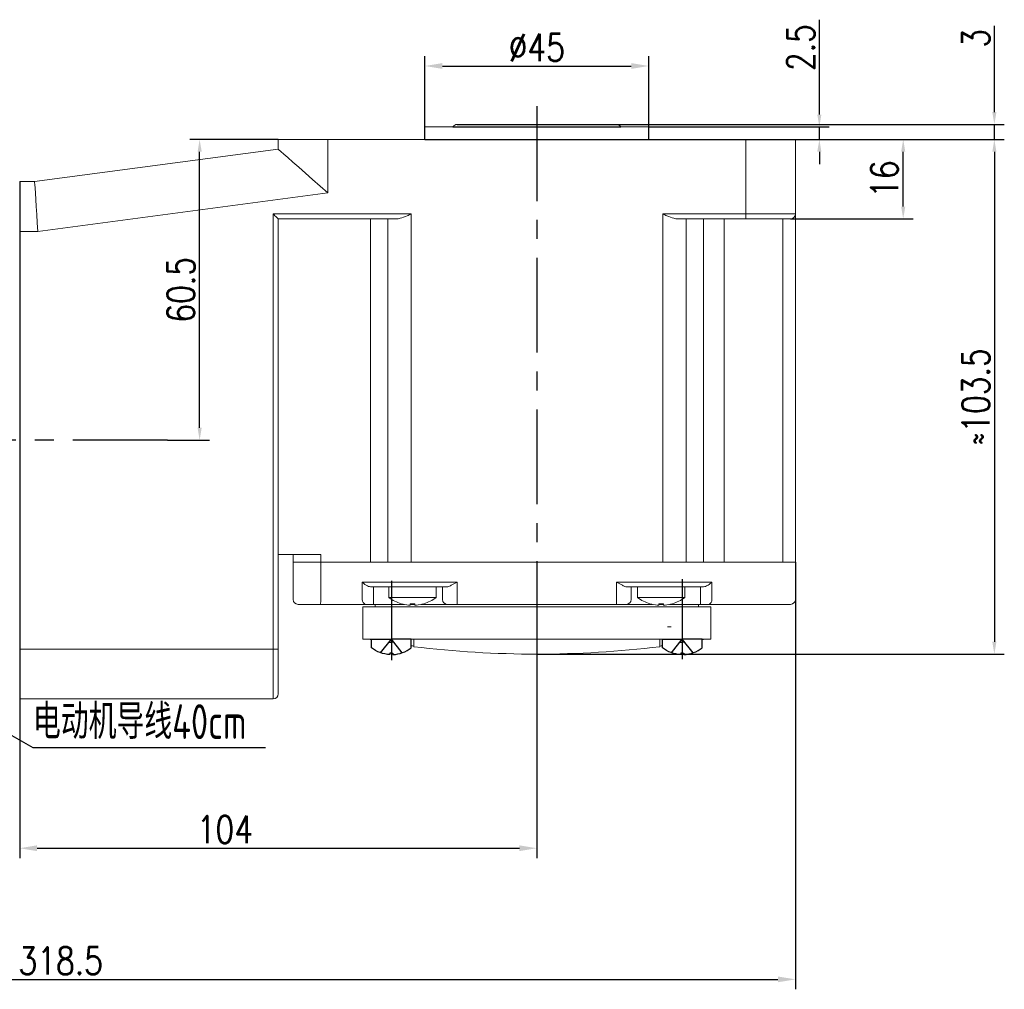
# Model space of a CAD drawing. Header units: inches. Extents: x 331 to 12887, y -474 to 4488.
# Tile 4 of 122: x 2655 to 2853, y -54 to 141. Entities that reach past the tile are written whole.
import ezdxf

# ---------------------------------------------------------------- set-up
doc = ezdxf.new("R2010")
doc.units = ezdxf.units.IN
doc.header["$LTSCALE"] = 10
doc.header["$MEASUREMENT"] = 0
doc.linetypes.add('CENTER', pattern=[10.16, 6.35, -1.27, 1.27, -1.27])
doc.linetypes.add('HIDDEN', pattern=[1.905, 1.27, -0.635])
for name, color, linetype in [('1轮廓实线层', 7, 'Continuous'), ('3中心线层', 1, 'CENTER'), ('4虚线层', 6, 'HIDDEN'), ('6文字层', 3, 'Continuous'), ('7标注层', 4, 'Continuous')]:
    doc.layers.add(name, color=color, linetype=linetype)
doc.styles.add('PC_TEXTSTYLE', font='isocp.shx', dxfattribs={"width": 0.8, "bigfont": 'HZFS.SHX'})
doc.styles.add('TH_GBDIM', font='romans.shx', dxfattribs={"width": 0.8, "bigfont": 'gbcbig.shx'})
doc.dimstyles.new('TH_GBDIM', dxfattribs={"dimtxt": 3.5, "dimasz": 2.5, "dimexe": 2, "dimexo": 0, "dimgap": 1, "dimtad": 1, "dimdec": 4, "dimdsep": 46, "dimtxsty": 'TH_GBDIM', "dimcen": 0.09, "dimclrd": 4, "dimclre": 4, "dimclrt": 3, "dimadec": 0, "dimazin": 0, "dimtfac": 1, "dimtdec": 4, "dimtmove": 0, "dimatfit": 3, "dimfxl": 1, "dimtzin": 0, "dimarcsym": 0})
doc.dimstyles.new('线性标注', dxfattribs={"dimtxt": 2.5, "dimasz": 3, "dimexe": 2, "dimexo": 0, "dimgap": 1, "dimtad": 1, "dimtih": 1, "dimtoh": 1, "dimdsep": 46, "dimtxsty": 'PC_TEXTSTYLE', "dimcen": 0.09, "dimclrt": 3, "dimadec": 0, "dimazin": 0, "dimtfac": 0.7, "dimtix": 1, "dimtmove": 0, "dimatfit": 0, "dimfxl": 1, "dimtzin": 0, "dimarcsym": 0})

# ---------------------------------------------------------------- blocks, each defined once
blk = doc.blocks.new('*D370')
at = {"layer": '7标注层', "color": 4, "lineweight": -2, "transparency": 16777216}
for p, q in [((2706.79, 117.35), (2688.98, 117.35)), ((2690.98, 59.35), (2690.98, 114.85)), ((2684.5, 56.85), (2692.98, 56.85))]:
    blk.add_line(p, q, dxfattribs=at)
at = {"layer": '7标注层', "color": 4, "transparency": 16777216}
for points in [[(2690.57, 114.85), (2691.4, 114.85), (2690.98, 117.35)], [(2690.57, 59.35), (2691.4, 59.35), (2690.98, 56.85)]]:
    blk.add_solid(points, dxfattribs=at)
at = {"layer": 'Defpoints', "color": 0, "transparency": 16777216}
for p in [(2690.98, 117.35), (2706.79, 117.35), (2684.5, 56.85)]:
    blk.add_point(p, dxfattribs=at)
at = {"layer": '7标注层', "color": 3, "transparency": 16777216, "insert": (2687.23, 87.1), "char_height": 5.5, "attachment_point": 5, "rotation": 90, "style": 'TH_GBDIM'}
blk.add_mtext('60.5', dxfattribs=at)
blk = doc.blocks.new('*D371')
at = {"layer": '7标注层', "color": 4, "lineweight": -2, "transparency": 16777216}
for p, q in [((2810.79, 117.35), (2834.47, 117.35)), ((2832.47, 103.85), (2832.47, 114.85)), ((2809.79, 101.35), (2834.47, 101.35))]:
    blk.add_line(p, q, dxfattribs=at)
at = {"layer": '7标注层', "color": 4, "transparency": 16777216}
for points in [[(2832.06, 114.85), (2832.89, 114.85), (2832.47, 117.35)], [(2832.06, 103.85), (2832.89, 103.85), (2832.47, 101.35)]]:
    blk.add_solid(points, dxfattribs=at)
at = {"layer": 'Defpoints', "color": 0, "transparency": 16777216}
for p in [(2810.79, 117.35), (2832.47, 117.35), (2809.79, 101.35)]:
    blk.add_point(p, dxfattribs=at)
at = {"layer": '7标注层', "color": 3, "transparency": 16777216, "insert": (2828.72, 109.35), "char_height": 5.5, "attachment_point": 5, "rotation": 90, "style": 'TH_GBDIM'}
blk.add_mtext('16', dxfattribs=at)
blk = doc.blocks.new('*D354')
at = {"layer": '7标注层', "color": 4, "lineweight": -2, "transparency": 16777216}
for p, q in [((2810.79, 117.35), (2852.8, 117.35)), ((2850.8, 114.85), (2850.8, 16.35)), ((2758.79, 13.85), (2852.8, 13.85))]:
    blk.add_line(p, q, dxfattribs=at)
at = {"layer": '7标注层', "color": 4, "transparency": 16777216}
for points in [[(2850.39, 114.85), (2851.22, 114.85), (2850.8, 117.35)], [(2850.39, 16.35), (2851.22, 16.35), (2850.8, 13.85)]]:
    blk.add_solid(points, dxfattribs=at)
at = {"layer": 'Defpoints', "color": 0, "transparency": 16777216}
for p in [(2810.79, 117.35), (2758.79, 13.85), (2850.8, 13.85)]:
    blk.add_point(p, dxfattribs=at)
at = {"layer": '7标注层', "color": 3, "transparency": 16777216, "insert": (2847.05, 65.6), "char_height": 5.5, "attachment_point": 5, "rotation": 90, "style": 'TH_GBDIM'}
blk.add_mtext('≈103.5', dxfattribs=at)
blk = doc.blocks.new('*D355')
at = {"layer": '7标注层', "color": 0, "lineweight": -2, "transparency": 16777216}
for p, q in [((2654.79, 108.85), (2654.79, -27.18)), ((2758.79, 13.85), (2758.79, -27.18)), ((2658.29, -25.18), (2755.29, -25.18))]:
    blk.add_line(p, q, dxfattribs=at)
at = {"layer": '7标注层', "color": 0, "transparency": 16777216}
for points in [[(2658.29, -24.6), (2658.29, -25.76), (2654.79, -25.18)], [(2755.29, -24.6), (2755.29, -25.76), (2758.79, -25.18)]]:
    blk.add_solid(points, dxfattribs=at)
at = {"layer": 'Defpoints', "color": 0, "transparency": 16777216}
for p in [(2654.79, 108.85), (2758.79, 13.85), (2758.79, -25.18)]:
    blk.add_point(p, dxfattribs=at)
at = {"layer": '7标注层', "color": 3, "transparency": 16777216, "insert": (2696.06, -21.43), "char_height": 5.5, "attachment_point": 5, "style": 'TH_GBDIM'}
blk.add_mtext('104', dxfattribs=at)
blk = doc.blocks.new('*D359')
at = {"layer": '7标注层', "color": 4, "lineweight": -2, "transparency": 16777216}
for p, q in [((2815.61, 122.35), (2815.61, 141.41)), ((2781.29, 119.85), (2817.61, 119.85)), ((2815.61, 117.35), (2815.61, 119.85)), ((2759.48, 117.35), (2817.61, 117.35)), ((2815.61, 114.85), (2815.61, 112.35))]:
    blk.add_line(p, q, dxfattribs=at)
at = {"layer": '7标注层', "color": 4, "transparency": 16777216}
for points in [[(2815.19, 122.35), (2816.02, 122.35), (2815.61, 119.85)], [(2815.19, 114.85), (2816.02, 114.85), (2815.61, 117.35)]]:
    blk.add_solid(points, dxfattribs=at)
at = {"layer": 'Defpoints', "color": 0, "transparency": 16777216}
for p in [(2781.29, 119.85), (2815.61, 119.85), (2759.48, 117.35)]:
    blk.add_point(p, dxfattribs=at)
at = {"layer": '7标注层', "color": 3, "transparency": 16777216, "insert": (2811.86, 135.8), "char_height": 5.5, "attachment_point": 5, "rotation": 90, "style": 'TH_GBDIM'}
blk.add_mtext('2.5', dxfattribs=at)
blk = doc.blocks.new('*D360')
at = {"layer": '7标注层', "color": 0, "lineweight": -2, "transparency": 16777216}
for p, q in [((2736.29, 117.35), (2736.29, 134.1)), ((2781.29, 117.35), (2781.29, 134.1)), ((2739.79, 132.1), (2777.79, 132.1))]:
    blk.add_line(p, q, dxfattribs=at)
at = {"layer": '7标注层', "color": 0, "transparency": 16777216}
for points in [[(2739.79, 132.69), (2739.79, 131.52), (2736.29, 132.1)], [(2777.79, 132.69), (2777.79, 131.52), (2781.29, 132.1)]]:
    blk.add_solid(points, dxfattribs=at)
at = {"layer": 'Defpoints', "color": 0, "transparency": 16777216}
for p in [(2781.29, 132.1), (2736.29, 117.35), (2781.29, 117.35)]:
    blk.add_point(p, dxfattribs=at)
at = {"layer": '7标注层', "color": 3, "transparency": 16777216, "insert": (2758.79, 135.85), "char_height": 5.5, "attachment_point": 5, "style": 'TH_GBDIM'}
blk.add_mtext('%%C45', dxfattribs=at)
blk = doc.blocks.new('*D364')
at = {"layer": '7标注层', "color": 4, "lineweight": -2, "transparency": 16777216}
for p, q in [((2850.8, 122.85), (2850.8, 140.15)), ((2773.63, 120.35), (2852.8, 120.35)), ((2850.8, 117.35), (2850.8, 120.35)), ((2774.84, 117.35), (2852.8, 117.35)), ((2850.8, 114.85), (2850.8, 112.35))]:
    blk.add_line(p, q, dxfattribs=at)
at = {"layer": '7标注层', "color": 4, "transparency": 16777216}
for points in [[(2850.39, 122.85), (2851.22, 122.85), (2850.8, 120.35)], [(2850.39, 114.85), (2851.22, 114.85), (2850.8, 117.35)]]:
    blk.add_solid(points, dxfattribs=at)
at = {"layer": 'Defpoints', "color": 0, "transparency": 16777216}
for p in [(2773.63, 120.35), (2774.84, 117.35), (2850.8, 117.35)]:
    blk.add_point(p, dxfattribs=at)
at = {"layer": '7标注层', "color": 3, "transparency": 16777216, "insert": (2847.05, 137.68), "char_height": 5.5, "attachment_point": 5, "rotation": 90, "style": 'TH_GBDIM'}
blk.add_mtext('3', dxfattribs=at)
blk = doc.blocks.new('*D367')
at = {"layer": '7标注层', "color": 0, "lineweight": -2, "transparency": 16777216}
for p, q in [((2810.79, 32.35), (2810.79, -53.55)), ((2492.29, 16.6), (2492.29, -53.55)), ((2495.79, -51.55), (2807.29, -51.55))]:
    blk.add_line(p, q, dxfattribs=at)
at = {"layer": '7标注层', "color": 0, "transparency": 16777216}
for points in [[(2495.79, -50.97), (2495.79, -52.13), (2492.29, -51.55)], [(2807.29, -50.97), (2807.29, -52.13), (2810.79, -51.55)]]:
    blk.add_solid(points, dxfattribs=at)
at = {"layer": 'Defpoints', "color": 0, "transparency": 16777216}
for p in [(2810.79, 32.35), (2492.29, 16.6), (2810.79, -51.55)]:
    blk.add_point(p, dxfattribs=at)
at = {"layer": '7标注层', "color": 3, "transparency": 16777216, "insert": (2663.04, -47.8), "char_height": 5.5, "attachment_point": 5, "style": 'TH_GBDIM'}
blk.add_mtext('318.5', dxfattribs=at)

msp = doc.modelspace()

# ---------------------------------------------------------------- linework, layer by layer
at = {"linetype": 'Continuous', "lineweight": 15}
msp.add_line((2736.29289, 119.84809), (2781.29289, 119.84809), dxfattribs=at)
at = {"color": 7, "linetype": 'Continuous', "lineweight": 15}
for p, q in [((2706.7929, 115.34809), (2706.7929, 117.34809)), ((2706.7929, 117.34809), (2716.79289, 117.34809)), ((2716.79289, 117.34809), (2716.79289, 106.58702)), ((2716.79289, 117.34809), (2800.79289, 117.34809)), ((2800.79289, 117.34809), (2810.79289, 117.34809)), ((2800.79289, 102.34809), (2800.79289, 117.34809)), ((2810.79289, 117.34809), (2810.79289, 102.34809)), ((2657.79289, 108.84809), (2706.7929, 115.34809)), ((2654.7929, 108.84809), (2657.79289, 108.84809)), ((2716.79289, 106.58702), (2658.45327, 98.84809)), ((2705.79289, 102.34809), (2733.54003, 102.34809)), ((2705.79289, 14.84809), (2705.79289, 102.34809)), ((2730.54003, 101.34809), (2706.7929, 101.34809)), ((2706.7929, 101.34809), (2706.7929, 14.84809)), ((2725.36272, 101.34809), (2725.36272, 32.34809)), ((2728.84157, 32.34809), (2728.84157, 101.34809)), ((2733.54003, 102.34809), (2733.54003, 32.34809)), ((2784.12407, 102.34809), (2800.79289, 102.34809)), ((2784.12407, 32.34809), (2784.12407, 102.34809)), ((2800.79289, 101.34809), (2787.12407, 101.34809)), ((2788.82253, 101.34809), (2788.82253, 32.34809)), ((2792.29222, 101.34809), (2792.29222, 32.34809)), ((2796.4693, 101.34809), (2796.4693, 32.34809)), ((2800.79289, 102.34809), (2810.79289, 102.34809)), ((2800.79289, 102.34809), (2800.79289, 101.34809)), ((2809.7929, 101.34809), (2800.79289, 101.34809)), ((2808.29289, 32.34809), (2808.29289, 101.34809)), ((2810.79289, 102.34809), (2810.79289, 32.34809)), ((2658.45327, 98.84809), (2654.7929, 98.84809)), ((2706.7929, 33.84809), (2715.33277, 33.84809)), ((2709.79289, 32.34809), (2709.79289, 33.84809)), ((2715.33277, 33.84809), (2715.33277, 32.34809)), ((2709.79289, 24.84809), (2709.79289, 32.34809)), ((2709.79289, 32.34809), (2715.33277, 32.34809)), ((2715.33277, 32.34809), (2709.79289, 32.34809)), ((2715.33277, 32.34809), (2715.33277, 24.84809)), ((2715.33277, 32.34809), (2725.36272, 32.34809)), ((2715.33277, 32.34809), (2725.36272, 32.34809)), ((2728.84157, 32.34809), (2725.36272, 32.34809)), ((2725.36272, 32.34809), (2728.84157, 32.34809)), ((2728.84157, 32.34809), (2733.54003, 32.34809)), ((2733.54003, 32.34809), (2728.84157, 32.34809)), ((2784.12407, 32.34809), (2733.54003, 32.34809)), ((2733.54003, 32.34809), (2784.12407, 32.34809)), ((2784.12407, 32.34809), (2788.82253, 32.34809)), ((2788.82253, 32.34809), (2784.12407, 32.34809)), ((2788.82253, 32.34809), (2792.29222, 32.34809)), ((2788.82253, 32.34809), (2792.29222, 32.34809)), ((2792.29222, 32.34809), (2796.4693, 32.34809)), ((2792.29222, 32.34809), (2796.4693, 32.34809)), ((2796.4693, 32.34809), (2808.29289, 32.34809)), ((2796.4693, 32.34809), (2808.29289, 32.34809)), ((2808.29289, 32.34809), (2810.79289, 32.34809)), ((2810.79289, 32.34809), (2808.29289, 32.34809)), ((2810.79289, 32.34809), (2810.79289, 24.84809)), ((2723.6727, 28.34809), (2725.36272, 28.34809)), ((2723.6727, 24.84809), (2723.6727, 28.34809)), ((2725.36272, 28.34809), (2728.84157, 28.34809)), ((2728.84157, 28.34809), (2733.54003, 28.34809)), ((2733.54003, 28.34809), (2742.79289, 28.34809)), ((2742.79289, 28.34809), (2742.79289, 24.84809)), ((2774.7929, 28.34809), (2784.12407, 28.34809)), ((2774.7929, 24.84809), (2774.7929, 28.34809)), ((2784.12407, 28.34809), (2788.82253, 28.34809)), ((2788.82253, 28.34809), (2792.29222, 28.34809)), ((2792.29222, 28.34809), (2794.00002, 28.34809)), ((2794.00002, 28.34809), (2794.00002, 24.84809)), ((2726.30241, 27.34809), (2725.60294, 27.34809)), ((2725.96218, 27.34809), (2725.96218, 24.84809)), ((2729.78126, 27.34809), (2726.30241, 27.34809)), ((2733.54003, 27.34809), (2729.78126, 27.34809)), ((2740.55683, 27.34809), (2733.54003, 27.34809)), ((2739.79289, 24.84809), (2739.79289, 27.34809)), ((2784.12407, 27.34809), (2777.02896, 27.34809)), ((2777.79289, 27.34809), (2777.79289, 24.84809)), ((2787.88284, 27.34809), (2784.12407, 27.34809)), ((2791.35253, 27.34809), (2787.88284, 27.34809)), ((2792.06631, 27.34809), (2791.35253, 27.34809)), ((2791.72024, 24.84809), (2791.72024, 27.34809)), ((2715.2248, 23.84809), (2710.7929, 23.84809)), ((2724.43586, 23.84809), (2715.2248, 23.84809)), ((2725.96218, 23.84809), (2724.43586, 23.84809)), ((2725.96218, 23.84809), (2725.96218, 24.84809)), ((2732.08412, 23.84809), (2725.96218, 23.84809)), ((2729.04289, 25.21089), (2733.79289, 25.21089)), ((2733.30289, 23.70229), (2733.30289, 23.98781)), ((2733.79289, 23.84809), (2733.30289, 23.84809)), ((2733.79289, 25.21089), (2738.54289, 25.21089)), ((2733.79289, 23.84809), (2733.79289, 23.97442)), ((2734.28289, 23.84809), (2733.79289, 23.84809)), ((2734.28289, 23.98781), (2734.28289, 23.70229)), ((2740.79289, 23.84809), (2735.50167, 23.84809)), ((2742.79289, 23.84809), (2740.79289, 23.84809)), ((2742.79289, 23.84809), (2742.79289, 24.84809)), ((2774.7929, 23.84809), (2742.79289, 23.84809)), ((2774.7929, 23.84809), (2774.7929, 24.84809)), ((2776.79289, 23.84809), (2774.7929, 23.84809)), ((2782.08412, 23.84809), (2776.79289, 23.84809)), ((2779.04289, 25.21089), (2783.7929, 25.21089)), ((2783.30289, 23.70229), (2783.30289, 23.98781)), ((2783.7929, 23.84809), (2783.30289, 23.84809)), ((2783.7929, 25.21089), (2788.54289, 25.21089)), ((2783.7929, 23.97442), (2783.7929, 23.84809)), ((2784.28289, 23.84809), (2783.7929, 23.84809)), ((2784.28289, 23.98781), (2784.28289, 23.70229)), ((2791.72024, 23.84809), (2785.50166, 23.84809)), ((2791.72024, 24.84809), (2791.72024, 23.84809)), ((2793.24009, 23.84809), (2791.72024, 23.84809)), ((2795.9693, 23.84809), (2793.24009, 23.84809)), ((2807.79289, 23.84809), (2795.9693, 23.84809)), ((2809.7929, 23.84809), (2807.79289, 23.84809)), ((2723.7929, 16.84809), (2723.7929, 23.34809)), ((2723.7929, 23.34809), (2793.7929, 23.34809)), ((2793.7929, 23.34809), (2793.7929, 16.84809)), ((2785.0429, 19.34809), (2785.7929, 19.34809)), ((2723.7929, 16.84809), (2727.2929, 16.84809)), ((2727.2929, 16.84809), (2731.7929, 16.84809)), ((2731.7929, 16.84809), (2785.7929, 16.84809)), ((2734.0429, 15.34273), (2734.0429, 16.84809)), ((2783.5429, 16.84809), (2783.5429, 15.34273)), ((2785.7929, 16.84809), (2790.2929, 16.84809)), ((2790.2929, 16.84809), (2793.7929, 16.84809)), ((2654.7929, 14.84809), (2705.79289, 14.84809)), ((2705.79289, 4.84809), (2705.79289, 14.84809)), ((2705.79289, 14.84809), (2706.7929, 14.84809)), ((2706.7929, 14.84809), (2706.7929, 5.84809)), ((2705.79289, 4.84809), (2654.7929, 4.84809))]:
    msp.add_line(p, q, dxfattribs=at)
at = {"color": 4}
msp.add_line((2657.46676, -4.91019), (2704.22752, -4.91019), dxfattribs=at)
at = {"color": 7, "linetype": 'Continuous', "lineweight": 15, "flags": 128}
for points in [[(2716.79289, 106.58702), (2715.22855, 107.95756), (2713.70272, 109.29434), (2712.25299, 110.56447), (2710.91504, 111.73665), (2709.72183, 112.78203), (2708.70273, 113.67487), (2707.88283, 114.39319), (2707.28233, 114.91929), (2706.91601, 115.24023), (2706.7929, 115.34809)], [(2657.79289, 108.84809), (2657.80293, 108.69617), (2657.83272, 108.24502), (2657.88137, 107.50835), (2657.94739, 106.50854), (2658.02879, 105.27597), (2658.12308, 103.84809), (2658.2274, 102.26829), (2658.3386, 100.58457), (2658.45327, 98.84809)], [(2706.7929, 101.34809), (2706.7777, 101.36328), (2706.73259, 101.4084), (2706.65892, 101.48207), (2706.55894, 101.58205), (2706.43568, 101.7053), (2706.2929, 101.84809), (2706.13491, 102.00607), (2705.96654, 102.17444), (2705.79289, 102.34809)], [(2736.04676, 23.98781), (2736.05014, 23.98195), (2736.05256, 23.97777), (2736.054, 23.97526), (2736.05449, 23.97442)], [(2781.5313, 23.97442), (2781.53179, 23.97526), (2781.53324, 23.97777), (2781.53565, 23.98195), (2781.53903, 23.98781)]]:
    msp.add_lwpolyline(points, dxfattribs=at)
at = {"color": 7, "linetype": 'Continuous', "lineweight": 15}
for centre, radius, start, end in [((2742.79289, 119.34809), 1, 90, 150), ((2774.79289, 119.34809), 1, 30, 90), ((2809.79289, 102.34809), 1, 270, 0), ((2710.79289, 24.84809), 1, 180, 270), ((2712.93652, 24.601), 2.40896, 341.7873328, 5.8872967), ((2724.57265, 24.74369), 0.90599, 173.3830038, 261.3161557), ((2733.79289, 31.64809), 8, 233.5764264, 253.5786384), ((2734.35749, 22.35178), 3.25888, 149.8661641, 150.1378907), ((2733.79289, 31.64809), 7.98498, 253.6046715, 264.3221101), ((2733.79289, 32.95093), 8.9765, 266.8708423, 273.1291577), ((2733.79289, 31.64809), 7.98498, 275.6778899, 286.3953285), ((2733.79289, 31.64809), 8, 286.4213616, 306.4235736), ((2740.79289, 24.84809), 1, 180, 270), ((2776.79289, 24.84809), 1, 270, 0), ((2783.79289, 31.64809), 8, 233.5764264, 253.5786384), ((2783.79289, 31.64809), 7.98498, 253.6046715, 264.3221101), ((2783.79289, 32.95094), 8.97652, 266.8708452, 273.1291548), ((2783.79289, 31.64809), 7.98498, 275.6778899, 286.3953285), ((2789.58587, 26.02178), 4.08195, 209.8865173, 210.1034474), ((2783.79289, 31.64809), 8, 286.4213616, 306.4235736), ((2793.1011, 24.74246), 0.9051, 278.8337087, 6.7019271), ((2809.79289, 24.84809), 1, 270, 0), ((2758.83771, 206.1823), 192.33672, 259.8628528, 260.0314886), ((2758.74808, 206.1823), 192.33672, 279.9685114, 280.1371472), ((2758.83771, 206.1823), 192.33672, 262.4429569, 262.5931825), ((2758.7929, 219.51476), 205.66667, 263.0882541, 276.9117459), ((2758.74808, 206.1823), 192.33672, 277.4068175, 277.5570431), ((2705.79289, 5.84809), 1, 270, 0)]:
    msp.add_arc(centre, radius, start, end, dxfattribs=at)
at = {"linetype": 'Continuous', "lineweight": 15}
for points in [[(2736.29289, 119.84809), (2736.29289, 117.34809)], [(2781.29289, 117.34809), (2781.29289, 119.84809)]]:
    msp.add_open_spline(points, degree=1, dxfattribs=at)
at = {"color": 7, "linetype": 'Continuous', "lineweight": 15}
for points, knots in [([(2733.54003, 102.34809), (2733.53573, 102.34617), (2733.25793, 102.22191), (2732.51545, 101.8947), (2731.48726, 101.45895), (2730.80068, 101.3786), (2730.54003, 101.34809)], [0, 0, 0, 0, 0.004181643, 0.269941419, 0.722842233, 1, 1, 1, 1]), ([(2787.12407, 101.34809), (2786.86342, 101.3786), (2786.17685, 101.45895), (2785.14865, 101.89468), (2784.40618, 102.22192), (2784.12837, 102.34617), (2784.12407, 102.34809)], [0, 0, 0, 0, 0.27715807, 0.730058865, 0.995817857, 1, 1, 1, 1]), ([(2725.60294, 27.34809), (2725.436, 27.36492), (2725.01128, 27.40774), (2724.3147, 27.7663), (2723.88857, 28.12727), (2723.67442, 28.34633), (2723.6727, 28.34809)], [0, 0, 0, 0, 0.204354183, 0.519902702, 0.996146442, 1, 1, 1, 1]), ([(2742.79289, 28.34809), (2742.78973, 28.34627), (2742.73253, 28.31325), (2742.33108, 28.08135), (2741.69104, 27.72101), (2740.9916, 27.39987), (2740.67579, 27.36226), (2740.55683, 27.34809)], [0, 0, 0, 0, 0.00400807, 0.072494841, 0.508977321, 0.815042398, 1, 1, 1, 1]), ([(2777.02896, 27.34809), (2776.91, 27.36226), (2776.59419, 27.39987), (2775.89474, 27.72101), (2775.25472, 28.08137), (2774.85325, 28.31324), (2774.79606, 28.34627), (2774.7929, 28.34809)], [0, 0, 0, 0, 0.184956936, 0.491022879, 0.927506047, 0.995992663, 1, 1, 1, 1]), ([(2794.00002, 28.34809), (2793.99829, 28.34633), (2793.783, 28.12737), (2793.35581, 27.76642), (2792.6583, 27.40779), (2792.23338, 27.36494), (2792.06631, 27.34809)], [0, 0, 0, 0, 0.00385126, 0.479928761, 0.795514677, 1, 1, 1, 1]), ([(2733.00289, 23.70229), (2733.03642, 23.69928), (2733.10348, 23.69327), (2733.19316, 23.68945), (2733.26088, 23.69022), (2733.29751, 23.69496), (2733.30133, 23.70016), (2733.30289, 23.70229)], [0, 0, 0, 0, 0.2138793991, 0.4278109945, 0.6405928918, 0.8528834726, 1, 1, 1, 1]), ([(2734.28289, 23.70229), (2734.28616, 23.69928), (2734.29271, 23.69327), (2734.34397, 23.68945), (2734.41938, 23.69022), (2734.50375, 23.69496), (2734.55991, 23.70016), (2734.58289, 23.70229)], [0, 0, 0, 0, 0.213875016, 0.427806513, 0.640594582, 0.852880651, 1, 1, 1, 1]), ([(2783.0029, 23.70229), (2783.03642, 23.69928), (2783.10348, 23.69327), (2783.19316, 23.68945), (2783.26088, 23.69022), (2783.29751, 23.69496), (2783.30133, 23.70016), (2783.30289, 23.70229)], [0, 0, 0, 0, 0.2138756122, 0.4278091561, 0.6405908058, 0.8528828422, 1, 1, 1, 1]), ([(2784.28289, 23.70229), (2784.28616, 23.69928), (2784.2927, 23.69327), (2784.34397, 23.68945), (2784.41938, 23.69022), (2784.50375, 23.69496), (2784.55991, 23.70016), (2784.5829, 23.70229)], [0, 0, 0, 0, 0.213873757, 0.427805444, 0.64059644, 0.852876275, 1, 1, 1, 1])]:
    msp.add_open_spline(points, degree=3, knots=knots, dxfattribs=at)
for points in [[(2729.04289, 27.34809), (2729.04289, 25.21089)], [(2738.54289, 25.21089), (2738.54289, 27.34809)], [(2779.04289, 27.34809), (2779.04289, 25.21089)], [(2788.54289, 25.21089), (2788.54289, 27.34809)], [(2726.29289, 23.84809), (2726.29289, 23.34809)], [(2791.2929, 23.34809), (2791.2929, 23.84809)]]:
    msp.add_open_spline(points, degree=1, dxfattribs=at)
at = {"layer": '1轮廓实线层'}
for p, q in [((2741.92687, 119.84809), (2775.65892, 119.84809)), ((2742.79289, 120.34809), (2774.79289, 120.34809)), ((2736.29289, 117.34809), (2781.29289, 117.34809))]:
    msp.add_line(p, q, dxfattribs=at)
at = {"layer": '1轮廓实线层', "extrusion": (-1.22465e-16, 7.4988e-33, -1)}
for points in [[(-2725.5429, 15.11722), (-2725.5429, 16.84809), (-2729.5429, 16.84809)], [(-2784.0429, 15.11722), (-2784.0429, 16.84809), (-2788.0429, 16.84809)], [(-2729.5429, 14.05809), (-2729.2329, 14.05809), (-2729.2329, 13.74809)], [(-2788.0429, 14.05809), (-2787.7329, 14.05809), (-2787.7329, 13.74809)]]:
    msp.add_lwpolyline(points, dxfattribs=at)
at = {"layer": '1轮廓实线层'}
for points in [[(2733.5429, 15.11722), (2733.5429, 16.84809), (2729.5429, 16.84809)], [(2792.0429, 15.11722), (2792.0429, 16.84809), (2788.0429, 16.84809)], [(2729.5429, 14.05809), (2729.8529, 14.05809), (2729.8529, 13.74809)], [(2788.0429, 14.05809), (2788.3529, 14.05809), (2788.3529, 13.74809)]]:
    msp.add_lwpolyline(points, dxfattribs=at)
at = {"layer": '1轮廓实线层', "extrusion": (-1.22465e-16, 7.4988e-33, -1)}
for centre in [(-2729.5429, 20.2407), (-2788.0429, 20.2407)]:
    msp.add_arc(centre, 6.5, 272.7336049, 307.9798724, dxfattribs=at)
at = {"layer": '1轮廓实线层'}
for centre in [(2729.5429, 20.2407), (2788.0429, 20.2407)]:
    msp.add_arc(centre, 6.5, 272.7336049, 307.9798724, dxfattribs=at)
at = {"layer": '3中心线层', "ltscale": 0.3}
for p, q in [((2758.79289, 124), (2758.79289, 12.03094)), ((2684.50074, 56.84809), (2597.29576, 56.84809))]:
    msp.add_line(p, q, dxfattribs=at)
at = {"layer": '3中心线层'}
for p, q in [((2729.5429, 28.57283), (2729.5429, 12.65162)), ((2788.0429, 28.95179), (2788.0429, 12.84194))]:
    msp.add_line(p, q, dxfattribs=at)
at = {"layer": '4虚线层', "extrusion": (-1.22465e-16, 7.4988e-33, -1)}
for p, q in [((2727.3429, 14.12432), (2729.5429, 16.84809)), ((2729.04212, 16.22809), (2729.5429, 16.22809)), ((2785.8429, 14.12432), (2788.0429, 16.84809)), ((2787.54212, 16.22809), (2788.0429, 16.22809))]:
    msp.add_line(p, q, dxfattribs=at)
at = {"layer": '4虚线层'}
for p, q in [((2731.7429, 14.12432), (2729.5429, 16.84809)), ((2730.04367, 16.22809), (2729.5429, 16.22809)), ((2790.2429, 14.12432), (2788.0429, 16.84809)), ((2788.54367, 16.22809), (2788.0429, 16.22809))]:
    msp.add_line(p, q, dxfattribs=at)
at = {"layer": '7标注层'}
msp.add_lwpolyline([(2639.99971, 5.00235), (2657.46676, -4.91019)], dxfattribs=at)

# ---------------------------------------------------------------- texts
at = {"layer": '6文字层', "color": 7, "char_height": 7, "attachment_point": 1, "style": 'PC_TEXTSTYLE'}
for s, insert, width in [('{\\C3;电动机导线40cm}', (2657.45847, 3.77142), 53.9786413), ('{\\C3;黑红白}', (2629.3056, -0.44626), 18.2326587)]:
    msp.add_mtext(s, dxfattribs=dict(at, insert=insert, width=width))

# ---------------------------------------------------------------- dimensions: what is measured, and where the dimension line sits
at = {"layer": '7标注层'}
for base, p1, p2, text, override, picture, middle in [((2815.60598, 119.84809), (2759.4757, 117.34809), (2781.29289, 119.84809), '2.5', {"dimtxt": 5.5, "dimdec": 1, "dimlfac": 1.25, "dimadec": 1}, '*D359', (2815.60598, 135.8033)), ((2850.80336, 117.34809), (2773.62877, 120.34809), (2774.8416, 117.34809), '3', {"dimtxt": 5.5, "dimasz": 2.5, "dimgap": 1, "dimtad": 1, "dimjust": 0, "dimdec": 1, "dimlfac": 1.25, "dimse1": 0, "dimse2": 0, "dimsd1": 0, "dimsd2": 0, "dimadec": 1}, '*D364', (2850.80336, 137.68142)), ((2690.98457, 117.34809), (2684.50074, 56.84809), (2706.7929, 117.34809), '60.5', {"dimtxt": 5.5, "dimasz": 2.5, "dimgap": 1, "dimtad": 1, "dimjust": 0, "dimdec": 1, "dimlfac": 1.25, "dimse1": 0, "dimse2": 0, "dimsd1": 0, "dimsd2": 0, "dimadec": 1}, '*D370', (2690.98457, 87.09809))]:
    dim = msp.add_linear_dim(base=base, p1=p1, p2=p2, angle=90, text=text, dimstyle='TH_GBDIM', override=override, dxfattribs=at)
    dim.commit()
    dim.dimension.update_dxf_attribs({"geometry": picture, "text_midpoint": middle, "dimtype": 160})
dim = msp.add_linear_dim(base=(2781.29289, 132.10416), p1=(2736.29289, 117.34809), p2=(2781.29289, 117.34809), text='%%C<>', dimstyle='线性标注', override={"dimtxt": 5.5, "dimasz": 3.5, "dimtxsty": 'TH_GBDIM', "dimadec": 2}, dxfattribs=at)
dim.commit()
dim.dimension.update_dxf_attribs({"geometry": '*D360', "text_midpoint": (2758.79289, 132.10416), "dimtype": 160})
for base, p1, p2, text, picture, middle in [((2850.80336, 13.84809), (2810.79289, 117.34809), (2758.79289, 13.84809), '≈103.5', '*D354', (2847.05336, 65.59809)), ((2832.47283, 117.34809), (2809.79289, 101.34809), (2810.79289, 117.34809), '16', '*D371', (2828.72283, 109.34809))]:
    dim = msp.add_linear_dim(base=base, p1=p1, p2=p2, angle=90, text=text, dimstyle='TH_GBDIM', override={"dimtxt": 5.5, "dimasz": 2.5, "dimgap": 1, "dimtad": 1, "dimjust": 0, "dimdec": 1, "dimlfac": 1.25, "dimse1": 0, "dimse2": 0, "dimsd1": 0, "dimsd2": 0, "dimadec": 1}, dxfattribs=at)
    dim.commit()
    dim.dimension.update_dxf_attribs({"geometry": picture, "text_midpoint": middle})
for base, p1, p2, picture, middle in [((2758.79289, -25.17854), (2654.79289, 108.84809), (2758.79289, 13.84809), '*D355', (2696.06301, -25.17854)), ((2810.79289, -51.54894), (2492.29289, 16.59809), (2810.79289, 32.34809), '*D367', (2663.04289, -51.54894))]:
    dim = msp.add_linear_dim(base=base, p1=p1, p2=p2, dimstyle='线性标注', override={"dimtxt": 5.5, "dimasz": 3.5, "dimtxsty": 'TH_GBDIM', "dimadec": 2}, dxfattribs=at)
    dim.commit()
    dim.dimension.update_dxf_attribs({"geometry": picture, "text_midpoint": middle, "dimtype": 160})

doc.saveas('drawing.dxf')
